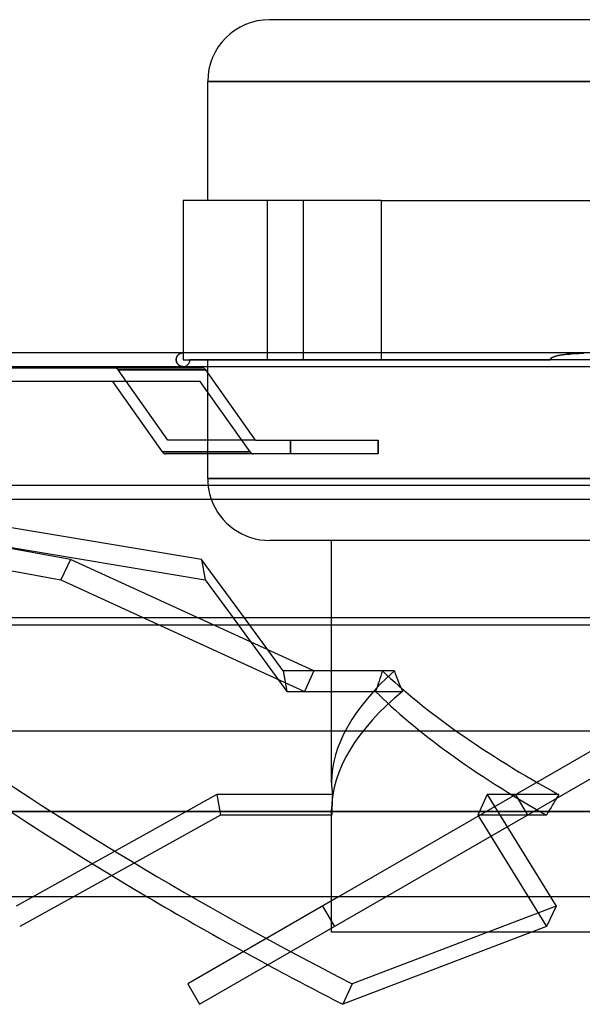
# Model space of a CAD drawing. Header units: millimetres. Extents: x -232 to 232, y -55 to 88.
# Tile 3 of 7: x -89 to -7, y -55 to 88. Entities that reach past the tile are written whole.
import ezdxf

# ---------------------------------------------------------------- set-up
doc = ezdxf.new("R2010")
doc.units = ezdxf.units.MM
doc.layers.add('HIDDEN', color=7, linetype='Continuous')
doc.layers.add('THICK', color=7, linetype='Continuous')

msp = doc.modelspace()

# ---------------------------------------------------------------- linework, layer by layer
at = {"layer": 'HIDDEN'}
for p, q in [((-61.37, 79.22), (0, 79.22)), ((-64.98, 61.87), (-64.98, 61.87)), ((-52.66, 38.66), (-52.66, 61.87)), ((-52.66, 38.66), (-52.66, 61.87)), ((-47.41, 38.66), (-47.41, 61.87)), ((-47.41, 38.66), (-47.41, 61.87)), ((-36.1, 61.87), (-36.1, 38.66)), ((-65.96, 38.8), (-65.97, 38.73)), ((-65.97, 38.73), (-65.96, 38.8)), ((-65.95, 38.87), (-65.96, 38.8)), ((-65.96, 38.8), (-65.95, 38.87)), ((-65.94, 38.94), (-65.95, 38.87)), ((-65.95, 38.87), (-65.94, 38.94)), ((-65.91, 39), (-65.94, 38.94)), ((-65.94, 38.94), (-65.91, 39)), ((-65.89, 39.06), (-65.91, 39)), ((-65.91, 39), (-65.89, 39.06)), ((-65.86, 39.12), (-65.89, 39.06)), ((-65.89, 39.06), (-65.86, 39.12)), ((-65.83, 39.18), (-65.86, 39.12)), ((-65.86, 39.12), (-65.83, 39.18)), ((-65.8, 39.23), (-65.83, 39.18)), ((-65.83, 39.18), (-65.8, 39.23)), ((-65.77, 39.28), (-65.8, 39.23)), ((-65.8, 39.23), (-65.77, 39.28)), ((-65.73, 39.32), (-65.77, 39.28)), ((-65.77, 39.28), (-65.73, 39.32)), ((-65.69, 39.37), (-65.73, 39.32)), ((-65.73, 39.32), (-65.69, 39.37)), ((-65.65, 39.41), (-65.69, 39.37)), ((-65.69, 39.37), (-65.65, 39.41)), ((-65.6, 39.44), (-65.65, 39.41)), ((-65.65, 39.41), (-65.6, 39.44)), ((-65.56, 39.48), (-65.6, 39.44)), ((-65.6, 39.44), (-65.56, 39.48)), ((-65.52, 39.51), (-65.56, 39.48)), ((-65.56, 39.48), (-65.52, 39.51)), ((-65.47, 39.54), (-65.52, 39.51)), ((-65.52, 39.51), (-65.47, 39.54)), ((-65.42, 39.56), (-65.47, 39.54)), ((-65.47, 39.54), (-65.42, 39.56)), ((-65.38, 39.58), (-65.42, 39.56)), ((-65.42, 39.56), (-65.38, 39.58)), ((-65.33, 39.6), (-65.38, 39.58)), ((-65.38, 39.58), (-65.33, 39.6)), ((-65.28, 39.62), (-65.33, 39.6)), ((-65.33, 39.6), (-65.28, 39.62)), ((-65.23, 39.63), (-65.28, 39.62)), ((-65.28, 39.62), (-65.23, 39.63)), ((-65.18, 39.64), (-65.23, 39.63)), ((-65.23, 39.63), (-65.18, 39.64)), ((-65.13, 39.65), (-65.18, 39.64)), ((-65.18, 39.64), (-65.13, 39.65)), ((-65.08, 39.66), (-65.13, 39.65)), ((-65.13, 39.65), (-65.08, 39.66)), ((-65.03, 39.66), (-65.08, 39.66)), ((-65.08, 39.66), (-65.03, 39.66)), ((-64.98, 39.67), (-65.03, 39.66)), ((-65.03, 39.66), (-64.98, 39.67)), ((-64.98, 39.67), (-64.98, 38.66)), ((-36.1, 39.67), (-36.1, 38.66)), ((-11.24, 38.93), (-11.44, 38.66)), ((-11.44, 38.66), (-11.24, 38.93)), ((-10.93, 39.07), (-11.24, 38.93)), ((-11.24, 38.93), (-10.93, 39.07)), ((-10.61, 39.17), (-10.93, 39.07)), ((-10.93, 39.07), (-10.61, 39.17)), ((-10.3, 39.25), (-10.61, 39.17)), ((-10.61, 39.17), (-10.3, 39.25)), ((-9.98, 39.31), (-10.3, 39.25)), ((-10.3, 39.25), (-9.98, 39.31)), ((-9.65, 39.37), (-9.98, 39.31)), ((-9.98, 39.31), (-9.65, 39.37)), ((-9.32, 39.41), (-9.65, 39.37)), ((-9.65, 39.37), (-9.32, 39.41)), ((-8.99, 39.45), (-9.32, 39.41)), ((-9.32, 39.41), (-8.99, 39.45)), ((-8.65, 39.48), (-8.99, 39.45)), ((-8.99, 39.45), (-8.65, 39.48)), ((-8.32, 39.51), (-8.65, 39.48)), ((-8.65, 39.48), (-8.32, 39.51)), ((-7.98, 39.54), (-8.32, 39.51)), ((-8.32, 39.51), (-7.98, 39.54)), ((-7.63, 39.56), (-7.98, 39.54)), ((-7.98, 39.54), (-7.63, 39.56)), ((-7.29, 39.58), (-7.63, 39.56)), ((-7.63, 39.56), (-7.29, 39.58)), ((-6.94, 39.59), (-7.29, 39.58)), ((-7.29, 39.58), (-6.94, 39.59)), ((-6.59, 39.61), (-6.94, 39.59)), ((-6.94, 39.59), (-6.59, 39.61)), ((-65.97, 38.73), (-65.97, 38.66)), ((-65.97, 38.66), (-65.97, 38.73)), ((-65.97, 38.66), (-65.97, 38.59)), ((-65.97, 38.59), (-65.97, 38.66)), ((-65.97, 38.59), (-65.96, 38.52)), ((-65.96, 38.52), (-65.97, 38.59)), ((-65.96, 38.52), (-65.95, 38.45)), ((-65.95, 38.45), (-65.96, 38.52)), ((-65.95, 38.45), (-65.93, 38.38)), ((-65.93, 38.38), (-65.95, 38.45)), ((-65.93, 38.38), (-65.91, 38.32)), ((-65.91, 38.32), (-65.93, 38.38)), ((-65.91, 38.32), (-65.89, 38.25)), ((-65.89, 38.25), (-65.91, 38.32)), ((-65.89, 38.25), (-65.86, 38.19)), ((-65.86, 38.19), (-65.89, 38.25)), ((-65.86, 38.19), (-65.82, 38.14)), ((-65.82, 38.14), (-65.86, 38.19)), ((-65.82, 38.14), (-65.79, 38.08)), ((-65.79, 38.08), (-65.82, 38.14)), ((-65.79, 38.08), (-65.75, 38.03)), ((-65.75, 38.03), (-65.79, 38.08)), ((-65.75, 38.03), (-65.71, 37.99)), ((-65.71, 37.99), (-65.75, 38.03)), ((-65.71, 37.99), (-65.67, 37.94)), ((-65.67, 37.94), (-65.71, 37.99)), ((-65.67, 37.94), (-65.63, 37.9)), ((-65.63, 37.9), (-65.67, 37.94)), ((-65.63, 37.9), (-65.58, 37.87)), ((-65.58, 37.87), (-65.63, 37.9)), ((-65.58, 37.87), (-65.53, 37.83)), ((-65.53, 37.83), (-65.58, 37.87)), ((-65.53, 37.83), (-65.49, 37.8)), ((-65.49, 37.8), (-65.53, 37.83)), ((-65.49, 37.8), (-65.44, 37.78)), ((-65.44, 37.78), (-65.49, 37.8)), ((-65.44, 37.78), (-65.39, 37.75)), ((-65.39, 37.75), (-65.44, 37.78)), ((-65.39, 37.75), (-65.34, 37.73)), ((-65.34, 37.73), (-65.39, 37.75)), ((-65.34, 37.73), (-65.29, 37.71)), ((-65.29, 37.71), (-65.34, 37.73)), ((-65.29, 37.71), (-65.24, 37.7)), ((-65.24, 37.7), (-65.29, 37.71)), ((-65.24, 37.7), (-65.19, 37.69)), ((-65.19, 37.69), (-65.24, 37.7)), ((-65.19, 37.69), (-65.14, 37.68)), ((-65.14, 37.68), (-65.19, 37.69)), ((-65.14, 37.68), (-65.08, 37.67)), ((-65.08, 37.67), (-65.14, 37.68)), ((-65.08, 37.67), (-65.03, 37.67)), ((-65.03, 37.67), (-65.08, 37.67)), ((-65.03, 37.67), (-64.98, 37.67)), ((-64.98, 37.67), (-65.03, 37.67)), ((-64.98, 38.66), (-36.1, 38.66)), ((-64.98, 38.66), (-64.98, 38.66)), ((-64.98, 38.66), (-64.98, 38.66)), ((63.98, 38.66), (-63.98, 38.66)), ((-61.37, 37.67), (-61.37, 38.66)), ((-36.1, 38.66), (-11.44, 38.66)), ((-67.18, 26.91), (-74.43, 37.17)), ((-67.18, 26.91), (-74.43, 37.17)), ((-74.43, 37.17), (-61.67, 37.17)), ((-61.67, 37.17), (-74.43, 37.17)), ((-61.37, 24.91), (-61.37, 36.75)), ((-55.21, 25.21), (-62.46, 35.46)), ((-54.42, 26.91), (-67.18, 26.91)), ((-49.3, 24.91), (-49.3, 26.91)), ((-49.3, 26.91), (-49.3, 24.91)), ((-36.54, 24.91), (-36.54, 26.91)), ((-67.97, 25.21), (-55.21, 25.21)), ((-81.39, 9.51), (-142.92, 20.86)), ((-61.37, 21.32), (0, 21.32)), ((-144.31, 17.87), (-82.79, 6.53)), ((-81.39, 9.51), (-82.79, 6.53)), ((-45.9, -6.73), (-81.39, 9.51)), ((-82.79, 6.53), (-47.29, -9.72)), ((-203.05, 0), (0, 0)), ((-57.69, 1), (-49.84, -9.72)), ((-50.37, -6.73), (-56.03, 1)), ((-43.32, -22.99), (-43.32, 1)), ((28.16, 1), (-42.29, -39.68)), ((-35.39, -39.68), (35.06, 1)), ((-34.17, -6.73), (-50.37, -6.73)), ((-50.37, -6.73), (-49.84, -9.72)), ((-45.9, -6.73), (-47.29, -9.72)), ((-35.89, -6.73), (-45.9, -6.73)), ((-49.84, -9.72), (-33, -9.72)), ((-47.29, -9.72), (-36.89, -9.72)), ((-60.03, -24.78), (-89.32, -41.03)), ((-43.19, -24.78), (-60.03, -24.78)), ((-60.03, -24.78), (-59.5, -27.77)), ((-20.61, -24.78), (-22, -27.77)), ((-10.2, -24.78), (-20.61, -24.78)), ((-20.61, -24.78), (-10.57, -41.03)), ((-16.49, -24.78), (-16.49, -24.78)), ((-16.49, -24.78), (-14.77, -27.77)), ((-180.5, -27.26), (0, -27.26)), ((-43.32, -39.68), (-43.32, -26.97)), ((-59.5, -27.77), (-80.97, -39.68)), ((-43.3, -27.77), (-59.5, -27.77)), ((-11.99, -27.77), (-22, -27.77)), ((-22, -27.77), (-11.97, -44.01)), ((-14.77, -27.77), (-14.77, -27.77)), ((-44.63, -41.03), (-42.91, -44.01)), ((-43.32, -44.25), (-43.32, -40.27)), ((-10.57, -41.03), (-40.3, -52.37)), ((-10.57, -41.03), (-11.97, -44.01)), ((-11.97, -44.01), (-14.16, -44.85)), ((-40.3, -52.37), (-41.7, -55.36))]:
    msp.add_line(p, q, dxfattribs=at)
for centre, radius, start, end in [((-64.98, 38.66), 1, 269.9998, 0.0001), ((-52.35, 21.32), 9.03, 186.2499, 199.2974)]:
    msp.add_arc(centre, radius, start, end, dxfattribs=at)
for centre, major_axis, ratio, start_param, end_param in [((-74.93, 36.47), (0, 1), 0.707107, -0.785398, 0), ((-74.93, 36.47), (0, 1), 0.707107, -0.785398, 0), ((-54.71, 25.91), (0, -1), 0.707107, -0.785398, 0), ((0.7, -15.76), (-157, 73.33), 0.293893, 0.572847, 1.445512), ((-0.7, -18.74), (157, -73.33), 0.293893, -2.568746, -1.888412), ((0, -15.26), (42.95, 10.77), 0.525577, 2.348472, 3.010541), ((0, 18.85), (38.26, 74.3), 0.273566, 2.058642, 2.101343), ((0, -15.26), (42.9, -22.09), 0.273566, -2.40709, -1.668568), ((0, 18.85), (18.66, -74.39), 0.525577, -1.353938, -1.311236), ((0, -19.24), (42.95, 10.77), 0.525577, 2.30577, 3.010541), ((0, -19.24), (42.9, -22.09), 0.273566, -2.449791, -1.71127), ((0, -15.26), (42.95, 10.77), 0.525577, 3.010541, 3.086993), ((0, -53.35), (18.66, -74.39), 0.525577, -2.092459, -2.049758), ((0, -53.35), (38.26, 74.3), 0.273566, 1.32012, 1.362821), ((0, -19.24), (42.95, 10.77), 0.525577, 3.010541, 3.044292), ((-0.7, -18.74), (157, -73.33), 0.293893, -1.791898, -1.768099)]:
    msp.add_ellipse(centre, major_axis=major_axis, ratio=ratio, start_param=start_param, end_param=end_param, dxfattribs=at)
at = {"layer": 'THICK'}
for p, q in [((0, 88.25), (-52.35, 88.25)), ((0, 79.22), (-61.37, 79.22)), ((-61.37, 61.87), (-61.37, 79.22)), ((-36.1, 61.87), (-64.98, 61.87)), ((-64.98, 61.87), (-64.98, 39.67)), ((-36.1, 61.87), (36.1, 61.87)), ((-36.1, 61.87), (-36.1, 39.67)), ((0, 39.67), (-204.05, 39.67)), ((-204.05, 37.67), (-1, 37.67)), ((-135.92, 37.47), (-62.17, 37.47)), ((-61.37, 36.75), (-61.37, 37.67)), ((-54.42, 26.91), (-61.67, 37.17)), ((-62.46, 35.46), (-135.22, 35.46)), ((-67.97, 25.21), (-75.23, 35.46)), ((-55.21, 25.21), (-62.46, 35.46)), ((-54.42, 26.91), (-36.54, 26.91)), ((-36.54, 26.91), (-36.54, 24.91)), ((-55.21, 25.21), (-67.97, 25.21)), ((-54.71, 24.91), (-67.47, 24.91)), ((-61.37, 21.32), (-61.37, 24.91)), ((-36.54, 24.91), (-54.71, 24.91)), ((-1, 20.33), (-204.05, 20.33)), ((-1, 21.32), (-61.37, 21.32)), ((-204.05, 18.33), (-1, 18.33)), ((-129.49, 17.87), (-61.74, 6.53)), ((-62.27, 9.51), (-114.94, 18.33)), ((-1, 12.29), (-52.35, 12.29)), ((-43.32, 1), (-43.32, 12.29)), ((-62.27, 9.51), (-61.74, 6.53)), ((-56.03, 1), (-62.27, 9.51)), ((-61.74, 6.53), (-57.69, 1)), ((-232.5, 0), (232.5, 0)), ((-1, 1), (-204.05, 1)), ((232.5, -15.52), (-232.5, -15.52)), ((0, -27.26), (-180.5, -27.26)), ((0, -39.68), (-180.5, -39.68)), ((-80.97, -39.68), (-88.79, -44.01)), ((-42.29, -39.68), (-64.28, -52.37)), ((-62.56, -55.36), (-35.39, -39.68)), ((-43.32, -40.27), (-43.32, -39.68)), ((-43.32, -44.85), (-43.32, -44.25)), ((43.32, -44.85), (-43.32, -44.85)), ((-14.16, -44.85), (-41.7, -55.36)), ((-64.28, -52.37), (-62.56, -55.36))]:
    msp.add_line(p, q, dxfattribs=at)
for centre, start, end in [((-52.35, 79.22), 90, 180), ((-52.35, 21.32), 180, 186.2499), ((-52.35, 21.32), 199.2974, 270)]:
    msp.add_arc(centre, 9.03, start, end, dxfattribs=at)
for centre, major_axis, ratio, start_param, end_param in [((-62.17, 36.47), (0, -1), 0.707107, 2.356194, 3.141593), ((-67.47, 25.91), (0, 1), 0.707107, 2.356194, 3.141593), ((-54.71, 25.91), (0, -1), 0.707107, -0.785398, 0), ((-0.7, -18.74), (157, -73.33), 0.293893, -1.888412, -1.791898), ((-0.7, -18.74), (157, -73.33), 0.293893, -1.768099, -1.696081)]:
    msp.add_ellipse(centre, major_axis=major_axis, ratio=ratio, start_param=start_param, end_param=end_param, dxfattribs=at)

doc.saveas('drawing.dxf')
